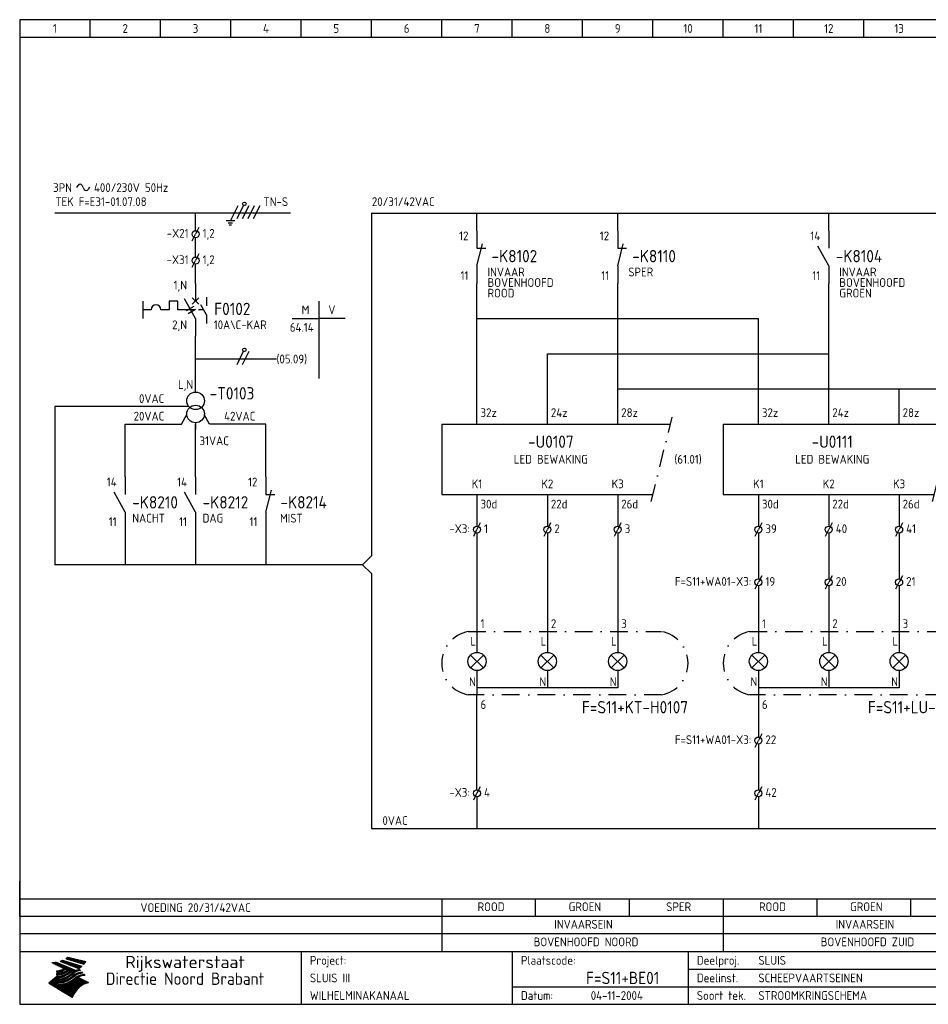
# Model space of a CAD drawing. Extents: x 10 to 410, y 10 to 290.
# Tile 1 of 2: x 10 to 268, y 10 to 290. Entities that reach past the tile are written whole.
import ezdxf
from ezdxf.enums import TextEntityAlignment as Align

# ---------------------------------------------------------------- set-up
doc = ezdxf.new("R2010")
doc.units = 0
doc.header["$LTSCALE"] = 10
doc.header["$MEASUREMENT"] = 0
doc.linetypes.add('DASHDOT', pattern=[1, 0.5, -0.25, 0, -0.25])
for name, color, linetype in [('0-25', 7, 'CONTINUOUS'), ('0-35', 2, 'CONTINUOUS'), ('0-50', 3, 'CONTINUOUS'), ('B-25', 7, 'CONTINUOUS'), ('B-35', 2, 'CONTINUOUS'), ('S-25', 7, 'CONTINUOUS'), ('S-35', 2, 'CONTINUOUS'), ('S-70', 5, 'CONTINUOUS')]:
    doc.layers.add(name, color=color, linetype=linetype)
doc.styles.add('ISO', font='iso.shx')
doc.styles.get("Standard").update_dxf_attribs({"font": 'iso.shx'})

# ---------------------------------------------------------------- blocks, each defined once
blk = doc.blocks.new('0034')
at = {"layer": 'S-25'}
for p, q in [((0, 0), (0, -5)), ((0, -10), (-3.12, -4.38)), ((0, -10), (0, -15))]:
    blk.add_line(p, q, dxfattribs=at)
at = {"layer": 'B-25'}
for tag, p in [('KN1', (-2.43, -2.73)), ('KN2', (-2.43, -14.01))]:
    blk.add_attdef(tag, text='', height=2.5, dxfattribs=at).set_placement(p, align=Align.RIGHT)
blk.add_attdef('OM1', (4, -13.01), '', height=2.5, dxfattribs=at)
at = {"layer": 'B-35'}
blk.add_attdef('KT', (4.14, -8.99), '', height=3.5, dxfattribs=at)
blk = doc.blocks.new('0055')
at = {"layer": 'S-25'}
for p, q in [((0, 0), (0, -5)), ((0, -10), (1.56, -3.75)), ((0, -5), (2.5, -5)), ((0, -10), (0, -15))]:
    blk.add_line(p, q, dxfattribs=at)
at = {"layer": 'B-25'}
for tag, p in [('KN1', (-2.43, -2.73)), ('KN2', (-2.43, -14.01))]:
    blk.add_attdef(tag, text='', height=2.5, dxfattribs=at).set_placement(p, align=Align.RIGHT)
blk.add_attdef('OM1', (4, -13.01), '', height=2.5, dxfattribs=at)
at = {"layer": 'B-35'}
blk.add_attdef('KT', (4.14, -8.99), '', height=3.5, dxfattribs=at)
blk = doc.blocks.new('0033')
at = {"layer": 'S-25'}
for p in [(-0.94, -1.88), (0.94, 1.88)]:
    blk.add_line(p, (0, 0), dxfattribs=at)
blk.add_circle((0, 0), 1, dxfattribs=at)
at = {"layer": 'B-25'}
blk.add_attdef('KT', text='', height=2.5, dxfattribs=at).set_placement((-2, -1), align=Align.RIGHT)
blk.add_attdef('KN1', (2, -1.01), '', height=2.5, dxfattribs=at)
blk = doc.blocks.new('0056')
at = {"layer": 'S-25'}
for p, q in [((0, 0), (0, -6)), ((20, 0), (20, -6)), ((40, 0), (40, -6)), ((-1.82, -10.32), (1.82, -6.68)), ((-1.82, -6.68), (1.82, -10.32)), ((18.18, -10.32), (21.82, -6.68)), ((18.18, -6.68), (21.82, -10.32)), ((38.18, -10.32), (41.82, -6.68)), ((38.18, -6.68), (41.82, -10.32)), ((0, -11), (0, -16)), ((20, -11), (20, -16)), ((40, -11), (40, -16)), ((40, -16), (0, -16)), ((0, -16), (0, -18))]:
    blk.add_line(p, q, dxfattribs=at)
for centre in [(0, -8.5), (20, -8.5), (40, -8.5)]:
    blk.add_circle(centre, 2.58, dxfattribs=at)
at = {"layer": 'S-35', "linetype": 'DASHDOT'}
blk.add_lwpolyline([(-2.5, 0), (52.5, 0, -0.833333), (52.5, -18), (-2.5, -18, -0.833333)], format="xyb", close=True, dxfattribs=at)
at = {"layer": 'B-25'}
for s, p in [('1', (1, 1)), ('2', (21, 1)), ('3', (41, 1)), ('L', (-1.89, -4)), ('L', (18.11, -4)), ('L', (38.11, -4)), ('N', (-2.25, -15.5)), ('N', (17.75, -15.5)), ('N', (37.75, -15.5)), ('6', (1, -22))]:
    blk.add_text(s, height=2.5, dxfattribs=at).set_placement(p)
at = {"layer": 'B-35'}
blk.add_attdef('KT', text='', height=3.5, dxfattribs=at).set_placement((60, -24.31), align=Align.BOTTOM_RIGHT)
blk = doc.blocks.new('KADERA3')
at = {"layer": '0-25'}
for p, q in [((30, 285), (30, 290)), ((50, 285), (50, 290)), ((70, 285), (70, 290)), ((90, 285), (90, 290)), ((110, 285), (110, 290)), ((130, 285), (130, 290)), ((150, 285), (150, 290)), ((170, 285), (170, 290)), ((190, 285), (190, 290)), ((210, 285), (210, 290)), ((230, 285), (230, 290)), ((250, 285), (250, 290)), ((10, 285), (410, 285)), ((410, 35), (10, 35)), ((410, 30), (10, 30)), ((200, 20), (275, 20)), ((150, 15), (335, 15))]:
    blk.add_line(p, q, dxfattribs=at)
at = {"layer": '0-25', "color": 7}
for p, q in [((21.94, 22.42), (22.53, 22.42)), ((22.06, 22.48), (22.36, 22.48)), ((22.18, 22.53), (27.65, 20.8)), ((22.18, 22.53), (27.65, 20.8)), ((23.14, 22.99), (28.22, 21.46)), ((23.14, 22.99), (28.22, 21.46)), ((23.15, 22.98), (25.33, 22.98)), ((23.23, 23.04), (25.09, 23.04)), ((23.32, 23.1), (24.84, 23.1)), ((23.34, 22.93), (25.57, 22.93)), ((23.4, 23.15), (24.6, 23.15)), ((23.49, 23.21), (24.36, 23.21)), ((23.52, 22.87), (25.81, 22.87)), ((23.57, 23.27), (24.12, 23.27)), ((23.64, 23.32), (23.87, 23.32)), ((23.7, 23.36), (28.82, 22.17)), ((23.7, 23.36), (28.82, 22.17)), ((23.71, 22.82), (26.06, 22.82)), ((23.9, 22.76), (26.3, 22.76)), ((24.09, 22.7), (26.54, 22.7)), ((24.27, 22.65), (26.78, 22.65)), ((24.46, 22.59), (27.03, 22.59)), ((24.65, 22.53), (27.27, 22.53)), ((24.84, 22.48), (27.51, 22.48)), ((25.02, 22.42), (27.75, 22.42)), ((19.1, 21.89), (25.12, 19)), ((19.1, 21.89), (25.12, 19)), ((19.17, 21.86), (20.7, 21.86)), ((19.29, 21.8), (20.83, 21.8)), ((19.4, 21.75), (20.96, 21.75)), ((19.52, 21.69), (21.09, 21.69)), ((19.64, 21.63), (21.22, 21.63)), ((19.74, 21.92), (20.56, 21.92)), ((19.75, 21.58), (21.36, 21.58)), ((19.87, 21.52), (21.49, 21.52)), ((19.99, 21.47), (21.62, 21.47)), ((20.11, 21.41), (21.75, 21.41)), ((20.22, 21.35), (21.88, 21.35)), ((20.25, 21.97), (20.43, 21.97)), ((20.34, 21.3), (22.02, 21.3)), ((20.38, 21.99), (26.02, 19.59)), ((20.38, 21.99), (26.02, 19.59)), ((20.46, 21.24), (22.15, 21.24)), ((20.57, 21.18), (22.28, 21.18)), ((20.69, 21.13), (22.41, 21.13)), ((20.81, 21.07), (22.55, 21.07)), ((20.92, 21.02), (22.68, 21.02)), ((21.04, 20.96), (22.81, 20.96)), ((21.16, 20.9), (22.94, 20.9)), ((21.19, 19.61), (22.35, 19.61)), ((21.27, 20.85), (23.07, 20.85)), ((21.39, 20.79), (23.21, 20.79)), ((21.42, 19.67), (22.47, 19.67)), ((21.47, 22.25), (26.83, 20.19)), ((21.47, 22.25), (26.83, 20.19)), ((21.49, 22.25), (23.07, 22.25)), ((21.51, 20.73), (23.34, 20.73)), ((21.6, 22.2), (23.25, 22.2)), ((21.62, 19.72), (22.59, 19.72)), ((21.63, 20.68), (23.47, 20.68)), ((21.65, 22.31), (22.89, 22.31)), ((21.74, 20.62), (23.6, 20.62)), ((21.75, 22.14), (23.42, 22.14)), ((21.8, 22.37), (22.71, 22.37)), ((21.8, 19.78), (22.69, 19.78)), ((21.86, 20.57), (23.73, 20.57)), ((21.9, 22.08), (23.6, 22.08)), ((21.96, 19.83), (22.79, 19.83)), ((21.98, 20.51), (23.87, 20.51)), ((22.04, 22.03), (23.78, 22.03)), ((22.09, 20.45), (24, 20.45)), ((22.11, 19.89), (22.89, 19.89)), ((22.19, 21.97), (23.96, 21.97)), ((22.21, 20.4), (24.13, 20.4)), ((22.24, 19.95), (22.99, 19.95)), ((22.33, 20.34), (24.26, 20.34)), ((22.34, 21.92), (24.13, 21.92)), ((22.37, 20), (23.08, 20)), ((22.44, 20.28), (24.4, 20.28)), ((22.48, 21.86), (24.31, 21.86)), ((22.49, 20.06), (23.04, 20.06)), ((22.56, 20.23), (24.53, 20.23)), ((22.61, 20.12), (22.93, 20.12)), ((22.63, 21.8), (24.49, 21.8)), ((22.68, 20.17), (24.66, 20.17)), ((22.71, 20.17), (22.82, 20.17)), ((23.11, 20.02), (22.77, 20.2)), ((23.11, 20.02), (22.77, 20.2)), ((22.78, 21.75), (24.67, 21.75)), ((22.79, 20.12), (24.79, 20.12)), ((22.91, 20.06), (24.92, 20.06)), ((22.92, 21.69), (24.85, 21.69)), ((23.03, 20), (25.06, 20)), ((23.07, 21.63), (25.02, 21.63)), ((23.15, 19.95), (25.19, 19.95)), ((23.22, 21.58), (25.2, 21.58)), ((23.26, 19.89), (25.32, 19.89)), ((23.3, 19.61), (23.88, 19.61)), ((23.36, 21.52), (25.38, 21.52)), ((23.38, 19.83), (25.45, 19.83)), ((23.39, 19.67), (23.81, 19.67)), ((23.45, 19.7), (23.58, 19.79)), ((23.45, 19.7), (23.58, 19.79)), ((23.48, 19.72), (23.7, 19.72)), ((23.5, 19.78), (25.58, 19.78)), ((23.51, 21.47), (25.56, 21.47)), ((23.56, 19.78), (23.59, 19.78)), ((23.56, 19.39), (23.9, 19.62)), ((23.56, 19.39), (23.9, 19.62)), ((23.58, 19.79), (23.9, 19.62)), ((23.58, 19.79), (23.9, 19.62)), ((23.61, 19.72), (25.72, 19.72)), ((23.66, 21.41), (25.74, 21.41)), ((23.73, 19.67), (25.85, 19.67)), ((23.8, 21.35), (25.91, 21.35)), ((23.85, 19.61), (25.98, 19.61)), ((23.95, 21.3), (26.09, 21.3)), ((24.09, 21.24), (26.27, 21.24)), ((24.24, 21.18), (26.45, 21.18)), ((24.39, 21.13), (26.62, 21.13)), ((24.53, 21.07), (26.8, 21.07)), ((24.68, 21.02), (26.98, 21.02)), ((24.83, 20.96), (27.16, 20.96)), ((24.97, 20.9), (27.34, 20.9)), ((25.12, 20.85), (27.51, 20.85)), ((25.21, 22.37), (28, 22.37)), ((25.27, 20.79), (27.63, 20.79)), ((25.4, 22.31), (28.24, 22.31)), ((25.41, 20.73), (27.57, 20.73)), ((25.56, 20.68), (27.51, 20.68)), ((25.58, 22.25), (28.48, 22.25)), ((25.71, 20.62), (27.44, 20.62)), ((25.77, 22.2), (28.72, 22.2)), ((25.85, 20.57), (27.37, 20.57)), ((25.96, 22.14), (28.79, 22.14)), ((26, 20.51), (27.29, 20.51)), ((26.06, 19.61), (26.85, 19.61)), ((26.15, 22.08), (28.75, 22.08)), ((26.15, 20.45), (27.22, 20.45)), ((26.21, 19.67), (27.23, 19.67)), ((26.29, 20.4), (27.14, 20.4)), ((26.33, 22.03), (28.71, 22.03)), ((26.44, 20.34), (27.06, 20.34)), ((26.44, 19.72), (27.18, 19.72)), ((26.52, 21.97), (28.66, 21.97)), ((26.59, 20.28), (26.97, 20.28)), ((26.71, 21.92), (28.62, 21.92)), ((26.73, 20.23), (26.89, 20.23)), ((26.9, 21.86), (28.57, 21.86)), ((27.08, 21.8), (28.52, 21.8)), ((27.13, 19.78), (27.25, 19.64)), ((27.13, 19.78), (27.25, 19.64)), ((27.27, 21.75), (28.48, 21.75)), ((27.46, 21.69), (28.43, 21.69)), ((27.65, 21.63), (28.38, 21.63)), ((27.83, 21.58), (28.33, 21.58)), ((28.02, 21.52), (28.28, 21.52)), ((28.21, 21.47), (28.22, 21.47)), ((20.58, 17.88), (18.3, 16)), ((20.58, 17.88), (18.3, 16)), ((19.33, 16.85), (21.07, 16.85)), ((19.4, 16.91), (21.55, 16.91)), ((19.47, 16.97), (21.88, 16.97)), ((19.54, 17.02), (22.13, 17.02)), ((19.61, 17.08), (22.34, 17.08)), ((19.67, 17.13), (20.6, 17.13)), ((19.74, 17.19), (20.6, 17.19)), ((19.81, 17.25), (20.6, 17.25)), ((19.88, 17.3), (20.6, 17.3)), ((19.95, 17.36), (20.6, 17.36)), ((20.01, 17.42), (20.6, 17.42)), ((20.08, 17.47), (20.93, 17.47)), ((20.15, 17.53), (21.26, 17.53)), ((20.22, 17.58), (21.51, 17.58)), ((20.29, 17.64), (21.72, 17.64)), ((20.35, 17.7), (21.9, 17.7)), ((20.42, 17.75), (22.07, 17.75)), ((20.49, 17.81), (22.22, 17.81)), ((20.56, 17.87), (22.36, 17.87)), ((20.6, 19.11), (20.58, 19.51)), ((20.6, 19.11), (20.58, 19.51)), ((20.58, 19.5), (22.09, 19.5)), ((20.58, 19.44), (21.95, 19.44)), ((20.59, 19.38), (21.79, 19.38)), ((20.59, 19.33), (21.62, 19.33)), ((20.59, 19.27), (21.42, 19.27)), ((20.6, 19.22), (21.2, 19.22)), ((20.6, 19.16), (20.93, 19.16)), ((20.6, 19.11), (20.69, 19.12)), ((20.6, 19.11), (20.69, 19.12)), ((20.6, 18.79), (20.77, 18.81)), ((20.6, 18.79), (20.77, 18.81)), ((20.6, 18.29), (20.6, 18.79)), ((20.6, 18.29), (20.6, 18.79)), ((20.6, 18.77), (22.46, 18.77)), ((20.6, 18.71), (22.33, 18.71)), ((20.6, 18.65), (22.19, 18.65)), ((20.6, 18.6), (22.04, 18.6)), ((20.6, 18.54), (21.87, 18.54)), ((20.6, 18.48), (21.68, 18.48)), ((20.6, 18.43), (21.46, 18.43)), ((20.6, 18.37), (21.21, 18.37)), ((20.6, 18.32), (20.87, 18.32)), ((20.6, 18.29), (20.88, 18.32)), ((20.6, 18.29), (20.88, 18.32)), ((20.6, 17.88), (20.86, 17.91)), ((20.6, 17.88), (20.86, 17.91)), ((20.6, 17.43), (20.97, 17.48)), ((20.6, 17.43), (20.97, 17.48)), ((20.6, 17.43), (20.6, 17.09)), ((20.6, 17.43), (20.6, 17.09)), ((20.6, 17.09), (21.26, 17.16)), ((20.6, 17.09), (21.26, 17.16)), ((20.6, 16.8), (21.37, 16.89)), ((20.6, 16.8), (21.37, 16.89)), ((20.6, 16.8), (20.6, 16.45)), ((20.6, 16.8), (20.6, 16.45)), ((20.9, 19.55), (22.23, 19.55)), ((20.9, 18.82), (22.59, 18.82)), ((20.98, 17.92), (22.5, 17.92)), ((21.02, 17.13), (22.53, 17.13)), ((21.32, 18.88), (22.71, 18.88)), ((21.32, 17.98), (22.62, 17.98)), ((21.47, 17.19), (22.7, 17.19)), ((21.59, 18.03), (22.74, 18.03)), ((21.61, 18.93), (22.82, 18.93)), ((21.77, 17.25), (22.85, 17.25)), ((21.8, 18.09), (22.85, 18.09)), ((21.84, 18.99), (22.92, 18.99)), ((21.99, 18.15), (22.95, 18.15)), ((22.01, 17.3), (22.99, 17.3)), ((22.03, 19.05), (23.03, 19.05)), ((22.16, 18.2), (23.05, 18.2)), ((22.21, 19.1), (23.12, 19.1)), ((22.21, 17.36), (23.12, 17.36)), ((22.31, 18.26), (23.15, 18.26)), ((22.36, 19.16), (23.22, 19.16)), ((22.39, 17.42), (23.24, 17.42)), ((22.45, 18.32), (23.24, 18.32)), ((22.51, 19.22), (23.3, 19.22)), ((22.56, 17.47), (23.36, 17.47)), ((22.59, 18.37), (23.33, 18.37)), ((22.64, 19.27), (23.39, 19.27)), ((22.71, 18.43), (23.42, 18.43)), ((22.71, 17.53), (23.47, 17.53)), ((22.77, 19.33), (23.47, 19.33)), ((22.83, 18.48), (23.5, 18.48)), ((22.84, 17.58), (23.57, 17.58)), ((22.89, 19.38), (23.55, 19.38)), ((22.94, 18.54), (23.58, 18.54)), ((22.96, 16.85), (23.86, 16.85)), ((22.97, 17.64), (23.67, 17.64)), ((23, 19.44), (23.63, 19.44)), ((23.04, 18.6), (23.66, 18.6)), ((23.1, 19.5), (23.72, 19.5)), ((23.1, 17.7), (23.77, 17.7)), ((23.12, 16.91), (23.96, 16.91)), ((23.14, 18.65), (23.74, 18.65)), ((23.21, 19.55), (23.8, 19.55)), ((23.21, 17.75), (23.86, 17.75)), ((23.24, 18.71), (23.82, 18.71)), ((23.26, 16.97), (24.05, 16.97)), ((23.32, 17.81), (23.95, 17.81)), ((23.33, 18.77), (23.91, 18.77)), ((23.39, 17.02), (24.14, 17.02)), ((23.42, 18.82), (23.99, 18.82)), ((23.42, 17.87), (24.03, 17.87)), ((23.51, 18.88), (24.07, 18.88)), ((23.52, 17.92), (24.11, 17.92)), ((23.52, 17.08), (24.22, 17.08)), ((23.54, 18.9), (24.3, 19.42)), ((23.54, 18.9), (24.3, 19.42)), ((23.59, 18.93), (24.15, 18.93)), ((23.62, 17.98), (24.2, 17.98)), ((23.63, 17.13), (24.3, 17.13)), ((23.65, 18.59), (24.62, 19.25)), ((23.65, 18.59), (24.62, 19.25)), ((23.67, 18.99), (24.23, 18.99)), ((23.71, 18.03), (24.28, 18.03)), ((23.75, 19.05), (24.32, 19.05)), ((23.75, 17.19), (24.38, 17.19)), ((23.79, 18.09), (24.36, 18.09)), ((23.83, 19.1), (24.4, 19.1)), ((23.85, 17.25), (24.46, 17.25)), ((23.88, 18.15), (24.44, 18.15)), ((23.92, 19.16), (24.48, 19.16)), ((23.94, 18.19), (25.23, 19.07)), ((23.94, 18.19), (25.23, 19.07)), ((23.95, 17.3), (24.55, 17.3)), ((23.96, 19.55), (25.96, 19.55)), ((23.96, 18.2), (24.53, 18.2)), ((24, 19.22), (24.56, 19.22)), ((24.04, 18.26), (24.61, 18.26)), ((24.05, 17.36), (24.63, 17.36)), ((24.06, 17.88), (25.34, 18.76)), ((24.06, 17.88), (25.34, 18.76)), ((24.08, 19.5), (25.88, 19.5)), ((24.08, 19.27), (24.58, 19.27)), ((24.13, 18.32), (24.69, 18.32)), ((24.14, 17.42), (24.71, 17.42)), ((24.16, 19.33), (24.47, 19.33)), ((24.2, 19.44), (25.79, 19.44)), ((24.21, 18.37), (24.77, 18.37)), ((24.23, 17.47), (24.79, 17.47)), ((24.24, 17.48), (25.52, 18.36)), ((24.24, 17.48), (25.52, 18.36)), ((24.25, 19.38), (24.36, 19.38)), ((24.29, 18.43), (24.85, 18.43)), ((24.3, 19.42), (24.62, 19.25)), ((24.3, 19.42), (24.62, 19.25)), ((24.31, 19.38), (25.71, 19.38)), ((24.31, 17.53), (24.87, 17.53)), ((24.35, 17.17), (25.64, 18.05)), ((24.35, 17.17), (25.64, 18.05)), ((24.37, 18.48), (24.94, 18.48)), ((24.39, 17.58), (24.96, 17.58)), ((24.43, 19.33), (25.62, 19.33)), ((24.45, 18.54), (25.02, 18.54)), ((24.47, 17.64), (25.04, 17.64)), ((24.54, 18.6), (25.1, 18.6)), ((24.55, 19.27), (25.54, 19.27)), ((24.56, 17.7), (25.12, 17.7)), ((24.62, 18.65), (25.18, 18.65)), ((24.63, 16.72), (25.91, 17.6)), ((24.63, 16.72), (25.91, 17.6)), ((24.64, 17.75), (25.2, 17.75)), ((24.67, 19.22), (25.45, 19.22)), ((24.7, 18.71), (25.27, 18.71)), ((24.72, 17.81), (25.29, 17.81)), ((24.78, 19.16), (25.37, 19.16)), ((24.78, 18.77), (25.34, 18.77)), ((24.8, 17.87), (25.37, 17.87)), ((24.82, 16.85), (28.23, 16.85)), ((24.87, 18.82), (25.4, 18.82)), ((24.89, 17.92), (25.45, 17.92)), ((24.9, 19.1), (25.28, 19.1)), ((24.9, 16.91), (28.11, 16.91)), ((24.95, 18.88), (25.45, 18.88)), ((24.97, 17.98), (25.53, 17.98)), ((24.99, 16.97), (28, 16.97)), ((25.02, 19.05), (25.2, 19.05)), ((25.03, 18.93), (25.51, 18.93)), ((25.05, 18.03), (25.61, 18.03)), ((25.07, 17.02), (27.89, 17.02)), ((25.11, 18.99), (25.57, 18.99)), ((26.02, 19.59), (25.12, 19)), ((26.02, 19.59), (25.12, 19)), ((25.13, 18.09), (25.68, 18.09)), ((25.15, 17.08), (27.77, 17.08)), ((25.19, 19.05), (25.63, 19.05)), ((25.21, 18.15), (25.75, 18.15)), ((25.23, 17.13), (27.66, 17.13)), ((25.26, 19.1), (25.7, 19.1)), ((25.3, 18.2), (25.82, 18.2)), ((25.31, 17.19), (27.55, 17.19)), ((25.33, 19.16), (25.77, 19.16)), ((25.38, 18.26), (25.89, 18.26)), ((25.39, 19.22), (25.85, 19.22)), ((25.4, 17.25), (27.43, 17.25)), ((25.46, 18.32), (25.97, 18.32)), ((25.47, 19.27), (25.93, 19.27)), ((25.48, 17.3), (27.32, 17.3)), ((25.54, 19.33), (26.03, 19.33)), ((25.54, 18.37), (26.06, 18.37)), ((25.56, 17.36), (27.21, 17.36)), ((25.62, 18.43), (26.14, 18.43)), ((25.63, 19.38), (26.13, 19.38)), ((25.64, 17.42), (27.1, 17.42)), ((25.7, 18.48), (26.24, 18.48)), ((25.72, 19.44), (26.24, 19.44)), ((25.73, 17.47), (26.98, 17.47)), ((25.79, 18.54), (26.34, 18.54)), ((25.81, 17.53), (26.87, 17.53)), ((25.82, 19.5), (26.36, 19.5)), ((25.89, 18.6), (26.46, 18.6)), ((25.89, 17.58), (26.76, 17.58)), ((25.93, 19.55), (26.53, 19.55)), ((25.96, 17.64), (26.64, 17.64)), ((25.99, 18.65), (26.58, 18.65)), ((26.04, 17.7), (26.59, 17.7)), ((26.1, 18.71), (26.72, 18.71)), ((26.12, 17.75), (26.67, 17.75)), ((26.2, 17.81), (26.76, 17.81)), ((26.23, 18.77), (26.89, 18.77)), ((26.29, 17.87), (26.86, 17.87)), ((26.37, 18.82), (27.09, 18.82)), ((26.39, 17.92), (26.97, 17.92)), ((26.49, 17.98), (27.09, 17.98)), ((26.53, 18.88), (27.34, 18.88)), ((26.56, 17.68), (29.54, 16.2)), ((26.56, 17.68), (29.54, 16.2)), ((26.6, 18.03), (27.22, 18.03)), ((26.72, 18.09), (27.38, 18.09)), ((26.73, 18.93), (27.66, 18.93)), ((26.85, 18.15), (27.56, 18.15)), ((26.99, 18.99), (27.9, 18.99)), ((27, 18.2), (27.8, 18.2)), ((27.18, 18.26), (28.13, 18.26)), ((27.26, 19.05), (27.84, 19.05)), ((27.39, 18.32), (28.47, 18.32)), ((27.7, 18.37), (28.49, 18.37)), ((27.78, 19.1), (27.93, 18.96)), ((27.78, 19.1), (27.93, 18.96)), ((28, 18.43), (28.44, 18.43)), ((28.39, 18.48), (28.54, 18.32)), ((28.39, 18.48), (28.54, 18.32)), ((24.94, 11.97), (18.3, 16)), ((24.94, 11.97), (18.3, 16)), ((18.31, 16.01), (20.96, 16.01)), ((18.38, 16.07), (21.46, 16.07)), ((18.38, 15.95), (20.6, 15.95)), ((18.45, 16.12), (21.88, 16.12)), ((18.47, 15.9), (20.6, 15.9)), ((18.52, 16.18), (22.15, 16.18)), ((18.57, 15.84), (20.6, 15.84)), ((18.59, 16.23), (22.38, 16.23)), ((18.65, 16.29), (22.58, 16.29)), ((18.66, 15.78), (20.6, 15.78)), ((18.72, 16.35), (22.75, 16.35)), ((18.75, 15.73), (20.6, 15.73)), ((18.79, 16.4), (22.91, 16.4)), ((18.85, 15.67), (20.6, 15.67)), ((18.86, 16.46), (20.6, 16.46)), ((18.93, 16.52), (20.6, 16.52)), ((18.94, 15.62), (20.6, 15.62)), ((18.99, 16.57), (20.6, 16.57)), ((19.03, 15.56), (27.83, 15.56)), ((19.06, 16.63), (20.6, 16.63)), ((19.12, 15.5), (27.75, 15.5)), ((19.13, 16.68), (20.6, 16.68)), ((19.2, 16.74), (20.6, 16.74)), ((19.22, 15.45), (27.66, 15.45)), ((19.27, 16.8), (20.6, 16.8)), ((19.31, 15.39), (27.58, 15.39)), ((19.4, 15.33), (27.5, 15.33)), ((19.49, 15.28), (27.43, 15.28)), ((19.59, 15.22), (27.36, 15.22)), ((19.68, 15.17), (27.29, 15.17)), ((19.77, 15.11), (27.22, 15.11)), ((19.86, 15.05), (27.15, 15.05)), ((19.96, 15), (27.09, 15)), ((20.05, 14.94), (27.02, 14.94)), ((20.14, 14.88), (26.96, 14.88)), ((20.24, 14.83), (26.9, 14.83)), ((20.33, 14.77), (26.84, 14.77)), ((20.42, 14.72), (26.79, 14.72)), ((20.51, 14.66), (26.73, 14.66)), ((20.6, 16.45), (21.56, 16.56)), ((20.6, 16.45), (21.56, 16.56)), ((20.6, 15.97), (21.67, 16.09)), ((20.6, 15.97), (21.67, 16.09)), ((20.6, 15.97), (20.6, 15.58)), ((20.6, 15.97), (20.6, 15.58)), ((20.6, 15.58), (21.95, 15.73)), ((20.6, 15.58), (21.95, 15.73)), ((20.61, 14.6), (26.68, 14.6)), ((20.7, 16.46), (23.06, 16.46)), ((20.7, 14.55), (26.62, 14.55)), ((20.79, 14.49), (26.57, 14.49)), ((20.88, 14.43), (26.52, 14.43)), ((20.94, 15.62), (27.92, 15.62)), ((20.98, 14.38), (26.47, 14.38)), ((21.07, 14.32), (26.42, 14.32)), ((21.16, 14.27), (26.38, 14.27)), ((21.2, 16.52), (23.2, 16.52)), ((21.25, 14.21), (26.33, 14.21)), ((21.35, 14.15), (26.29, 14.15)), ((21.44, 14.1), (26.24, 14.1)), ((21.45, 15.67), (28.01, 15.67)), ((21.53, 14.04), (26.2, 14.04)), ((21.72, 16.57), (23.32, 16.57)), ((21.96, 15.73), (28.11, 15.73)), ((22.1, 16.63), (23.44, 16.63)), ((22.34, 15.78), (28.21, 15.78)), ((22.38, 16.68), (23.56, 16.68)), ((22.6, 16.74), (23.66, 16.74)), ((22.62, 15.84), (28.33, 15.84)), ((22.79, 16.8), (23.77, 16.8)), ((22.84, 15.9), (28.52, 15.9)), ((23.04, 15.95), (28.71, 15.95)), ((23.21, 16.01), (28.9, 16.01)), ((23.37, 16.07), (29.08, 16.07)), ((23.51, 16.12), (29.27, 16.12)), ((29.41, 16.17), (23.65, 16.17)), ((23.77, 16.23), (29.47, 16.23)), ((23.89, 16.29), (29.36, 16.29)), ((24, 16.35), (29.24, 16.35)), ((24.11, 16.4), (29.13, 16.4)), ((24.21, 16.46), (29.02, 16.46)), ((24.31, 16.52), (28.91, 16.52)), ((24.4, 16.57), (28.79, 16.57)), ((24.49, 16.63), (28.68, 16.63)), ((24.57, 16.68), (28.57, 16.68)), ((24.66, 16.74), (28.45, 16.74)), ((24.74, 16.8), (28.34, 16.8)), ((28.29, 15.83), (29.54, 16.2)), ((28.29, 15.83), (29.54, 16.2)), ((29.54, 16.2), (29.45, 16.17)), ((29.54, 16.2), (29.45, 16.17)), ((29.46, 16.18), (29.47, 16.18)), ((21.63, 13.98), (26.16, 13.98)), ((21.72, 13.93), (26.12, 13.93)), ((21.81, 13.87), (26.08, 13.87)), ((21.9, 13.82), (26.04, 13.82)), ((22, 13.76), (26, 13.76)), ((22.09, 13.7), (25.96, 13.7)), ((22.18, 13.65), (25.93, 13.65)), ((22.27, 13.59), (25.89, 13.59)), ((22.37, 13.53), (25.86, 13.53)), ((22.46, 13.48), (25.82, 13.48)), ((22.55, 13.42), (25.79, 13.42)), ((22.65, 13.37), (25.76, 13.37)), ((22.74, 13.31), (25.73, 13.31)), ((22.83, 13.25), (25.69, 13.25)), ((22.92, 13.2), (25.66, 13.2)), ((23.02, 13.14), (25.63, 13.14)), ((23.11, 13.08), (25.59, 13.08)), ((23.2, 13.03), (25.56, 13.03)), ((23.29, 12.97), (25.53, 12.97)), ((23.39, 12.92), (25.5, 12.92)), ((23.48, 12.86), (25.46, 12.86)), ((23.57, 12.8), (25.43, 12.8)), ((23.66, 12.75), (25.4, 12.75)), ((23.76, 12.69), (25.36, 12.69)), ((23.85, 12.63), (25.33, 12.63)), ((23.94, 12.58), (25.3, 12.58)), ((24.04, 12.52), (25.26, 12.52)), ((24.13, 12.47), (25.23, 12.47)), ((24.22, 12.41), (25.2, 12.41)), ((24.31, 12.35), (25.17, 12.35)), ((24.41, 12.3), (25.13, 12.3)), ((24.5, 12.24), (25.1, 12.24)), ((24.59, 12.18), (25.07, 12.18)), ((24.68, 12.13), (25.03, 12.13)), ((24.78, 12.07), (25, 12.07)), ((24.87, 12.02), (24.97, 12.02)), ((24.94, 11.97), (25.81, 13.45)), ((24.94, 11.97), (25.81, 13.45))]:
    blk.add_line(p, q, dxfattribs=at)
for centre, radius, start, end in [((19.84, 27.26), 5.27, 288.0217, 296.3084), ((19.84, 27.26), 5.27, 288.0217, 296.3084), ((20.49, 27.56), 5.28, 300.0654, 307.393), ((20.49, 27.56), 5.28, 300.0654, 307.393), ((19.15, 29.7), 7.8, 269.6055, 279.0886), ((19.15, 29.7), 7.8, 269.6055, 279.0886), ((19.93, 25.38), 5.91, 276.3402, 298.7463), ((19.93, 25.38), 5.91, 276.3402, 298.7463), ((19.84, 25.09), 6.03, 278.129, 302.868), ((19.84, 25.09), 6.03, 278.129, 302.868), ((20.35, 24.56), 5.76, 274.164, 302.5474), ((20.35, 24.56), 5.76, 274.164, 302.5474), ((27.05, 17.17), 2.63, 107.4286, 133.7799), ((27.05, 17.17), 2.63, 107.4286, 133.7799), ((27.01, 16.84), 2.93, 87.7348, 104.8316), ((27.01, 16.84), 2.93, 87.7348, 104.8316), ((27.37, 15.71), 3.93, 91.7838, 103.2817), ((27.37, 15.71), 3.93, 91.7838, 103.2817), ((24.11, 24.7), 5.26, 301.1147, 312.2814), ((24.11, 24.7), 5.26, 301.1147, 312.2814), ((21.95, 27.32), 8.59, 316.9248, 323.1399), ((21.95, 27.32), 8.59, 316.9248, 323.1399), ((20.21, 23.78), 5.91, 273.6149, 304.3803), ((20.21, 23.78), 5.91, 273.6149, 304.3803), ((20.05, 24.28), 6.02, 277.9472, 305.7139), ((20.05, 24.28), 6.02, 277.9472, 305.7139), ((20.04, 23.49), 6.09, 278.8115, 306.4242), ((20.04, 23.49), 6.09, 278.8115, 306.4242), ((20.53, 23.07), 5.96, 277.0519, 304.973), ((20.53, 23.07), 5.96, 277.0519, 304.973), ((20.72, 22.76), 5.91, 276.3402, 304.3803), ((20.72, 22.76), 5.91, 276.3402, 304.3803), ((21.06, 22.34), 5.81, 274.9043, 303.1745), ((21.06, 22.34), 5.81, 274.9043, 303.1745), ((20.82, 22.06), 6.04, 278.1111, 305.8489), ((20.82, 22.06), 6.04, 278.1111, 305.8489), ((27.45, 16.91), 2.81, 110.4143, 138.7411), ((27.45, 16.91), 2.81, 110.4143, 138.7411), ((27.57, 15.64), 3.4, 98.1566, 126.9045), ((27.57, 15.64), 3.4, 98.1566, 126.9045), ((27.91, 15.54), 3.39, 100.5835, 132.088), ((27.91, 15.54), 3.39, 100.5835, 132.088), ((28.21, 14.74), 3.67, 95.7581, 128.7216), ((28.21, 14.74), 3.67, 95.7581, 128.7216), ((28.4, 15.05), 3.21, 96.3886, 125.0052), ((28.4, 15.05), 3.21, 96.3886, 125.0052), ((27.82, 16.31), 2.8, 90.634, 105.1984), ((27.82, 16.31), 2.8, 90.634, 105.1984), ((28.19, 15.04), 3.93, 93.8342, 103.2817), ((28.19, 15.04), 3.93, 93.8342, 103.2817), ((28.58, 15.69), 2.8, 93.8141, 105.1984), ((28.58, 15.69), 2.8, 93.8141, 105.1984), ((28.95, 14.41), 3.93, 96.0135, 103.2817), ((28.95, 14.41), 3.93, 96.0135, 103.2817), ((21.3, 21.6), 5.91, 276.3402, 304.3803), ((21.3, 21.6), 5.91, 276.3402, 304.3803), ((31.24, 10.26), 6.3, 117.9568, 149.6251), ((31.24, 10.26), 6.3, 117.9568, 149.6251)]:
    blk.add_arc(centre, radius, start, end, dxfattribs=at)
at = {"layer": '0-35'}
for p, q in [((90, 25), (90, 10)), ((150, 25), (150, 10)), ((200, 25), (200, 10))]:
    blk.add_line(p, q, dxfattribs=at)
at = {"layer": '0-50'}
blk.add_line((10, 25), (410, 25), dxfattribs=at)
blk.add_lwpolyline([(10, 10), (410, 10), (410, 290), (10, 290)], close=True, dxfattribs=at)
at = {"layer": '0-25', "style": 'ISO'}
for s, p in [('Project:', (92.5, 22.5)), ('Plaatscode:', (152.5, 22.5)), ('Deelproj.', (202.5, 22.5)), ('Deelinst.', (202.5, 17.5)), ('Datum:', (152.5, 12.5)), ('Soort tek.', (202.5, 12.5))]:
    blk.add_text(s, height=2.5, dxfattribs=at).set_placement(p, align=Align.MIDDLE_LEFT)
for tag, p in [('STR1', (20, 287.5)), ('STR2', (40, 287.5)), ('STR3', (60, 287.5)), ('STR4', (80, 287.5)), ('STR5', (100, 287.5)), ('STR6', (120, 287.5)), ('STR7', (140, 287.5)), ('STR8', (160, 287.5)), ('STR9', (180, 287.5)), ('STR10', (200, 287.5)), ('STR11', (220, 287.5)), ('STR12', (240, 287.5)), ('STR13', (260, 287.5)), ('STR14', (280, 287.5)), ('STR15', (300, 287.5)), ('STR16', (320, 287.5)), ('STR17', (340, 287.5)), ('STR18', (360, 287.5)), ('STR19', (380, 287.5)), ('STR20', (400, 287.5)), ('W', (180, 12.5)), ('Z', (310, 12.5)), ('Y', (327.5, 12.5))]:
    blk.add_attdef(tag, text='', height=2.5, dxfattribs=at).set_placement(p, align=Align.MIDDLE)
for tag, p in [('N', (220, 22.5)), ('B', (92.5, 17.5)), ('P', (220, 17.5)), ('C', (92.5, 12.5)), ('U', (220, 12.5)), ('REV', (295, 12.5))]:
    blk.add_attdef(tag, text='', height=2.5, dxfattribs=at).set_placement(p, align=Align.MIDDLE_LEFT)
at = {"layer": '0-35', "style": 'ISO', "width": 1.00614}
blk.add_text('Rijkswaterstaat', height=3.5, dxfattribs=at).set_placement((40, 20.28), (74, 20.28), align=Align.FIT)
at = {"layer": '0-35', "color": 2, "style": 'ISO', "width": 0.948867}
blk.add_text('Directie Noord Brabant', height=3.5, dxfattribs=at).set_placement((34.5, 15.53), (79.5, 15.53), align=Align.FIT)
at = {"layer": '0-35', "style": 'ISO'}
blk.add_attdef('RNR', text='', height=3.5, dxfattribs=at).set_placement((305, 17.5), align=Align.MIDDLE)
for tag, p in [('X', (178.5, 17.5)), ('FORM', (402.5, 15))]:
    blk.add_attdef(tag, text='', height=3.5, dxfattribs=at).set_placement(p, align=Align.MIDDLE_LEFT)
at = {"layer": '0-50', "style": 'ISO'}
for tag, p in [('M', (342.5, 15)), ('O', (365, 15))]:
    blk.add_attdef(tag, text='', height=5, dxfattribs=at).set_placement(p, align=Align.MIDDLE)
blk.add_attdef('Q', text='', height=5, dxfattribs=at).set_placement((382.5, 15), align=Align.MIDDLE_LEFT)
blk = doc.blocks.new('0057')
at = {"layer": 'S-25'}
for p, q in [((0, 0), (65, 0)), ((0, 0), (0, -20)), ((0, -20), (60, -20))]:
    blk.add_line(p, q, dxfattribs=at)
at = {"layer": 'S-25', "linetype": 'DASHDOT'}
blk.add_line((59.5, -22), (65.5, 2), dxfattribs=at)
at = {"layer": 'B-25'}
for s, p in [('32z', (11, 2)), ('24z', (31, 2)), ('28z', (51, 2)), ('30d', (11, -24)), ('22d', (31, -24)), ('26d', (51, -24))]:
    blk.add_text(s, height=2.5, dxfattribs=at).set_placement(p)
for s, p in [('K1', (10, -17)), ('K2', (30, -17)), ('K3', (50, -17))]:
    blk.add_text(s, height=2.5, dxfattribs=at).set_placement(p, align=Align.MIDDLE)
for tag, p in [('OM1', (31, -5)), ('VER', (70, -10))]:
    blk.add_attdef(tag, text='', height=2.5, dxfattribs=at).set_placement(p, align=Align.MIDDLE)
at = {"layer": 'B-35'}
blk.add_attdef('KT', text='', height=3.5, dxfattribs=at).set_placement((31, -10), align=Align.MIDDLE)
blk = doc.blocks.new('0060')
at = {"layer": 'S-25'}
for p, q in [((0, 0), (0, -22)), ((-7.5, -5), (0, -5)), ((7.5, -5), (0, -5))]:
    blk.add_line(p, q, dxfattribs=at)
at = {"layer": 'B-25', "style": 'ISO'}
blk.add_text('M', height=2.5, dxfattribs=at).set_placement((-3.75, -2.5), align=Align.MIDDLE_CENTER)
blk.add_text('V', height=2.5, dxfattribs=at).set_placement((3.75, -2.5), align=Align.MIDDLE)
at = {"layer": 'B-25'}
for tag, p in [('M1', (-1.43, -8.73)), ('M2', (-1.43, -12.73)), ('M3', (-1.43, -16.73)), ('M4', (-1.43, -20.73))]:
    blk.add_attdef(tag, text='', height=2.5, dxfattribs=at).set_placement(p, align=Align.RIGHT)
for tag, p in [('V1', (1.57, -8.73)), ('V2', (1.57, -12.73)), ('V3', (1.57, -16.73)), ('V4', (1.57, -20.73))]:
    blk.add_attdef(tag, p, '', height=2.5, dxfattribs=at)
blk = doc.blocks.new('A$C1CBF7456')
at = {"layer": 'S-25'}
for p, q in [((0, 0), (0, -5)), ((-15, -5), (-15, -10)), ((-7.5, -5), (-7.5, -7.5)), ((-5, -5), (-7.5, -5)), ((-5, -7.5), (-5, -5)), ((0, -10), (-3.12, -4.38)), ((0.94, -4.06), (-0.94, -5.94)), ((-0.94, -4.06), (0.94, -5.94)), ((-12.65, -7.5), (-15, -7.5)), ((-7.5, -7.5), (-9.85, -7.5)), ((-1.39, -7.5), (-5, -7.5)), ((0, -10), (0, -15))]:
    blk.add_line(p, q, dxfattribs=at)
blk.add_arc((-11.25, -7.5), 1.4, 0, 180, dxfattribs=at)
at = {"layer": 'B-25'}
for tag, p in [('KN1', (-2.43, -1.73)), ('KN2', (-2.43, -13.01))]:
    blk.add_attdef(tag, text='', height=2.5, dxfattribs=at).set_placement(p, align=Align.RIGHT)
blk.add_attdef('OM1', (3.91, -13.01), '', height=2.5, dxfattribs=at)
at = {"layer": 'B-35'}
blk.add_attdef('KT', (4.05, -8.99), '', height=3.5, dxfattribs=at)
blk = doc.blocks.new('0030')
at = {"layer": 'S-25'}
for p, q in [((0, -1.88), (0, 0)), ((0, -10.62), (0, -12.5))]:
    blk.add_line(p, q, dxfattribs=at)
for centre in [(0, -4.38), (0, -8.12)]:
    blk.add_circle(centre, 2.5, dxfattribs=at)
at = {"layer": 'B-25'}
blk.add_attdef('OM1', (5, -11.01), '', height=2.5, dxfattribs=at)
at = {"layer": 'B-35'}
blk.add_attdef('KT', (5.14, -6.99), '', height=3.5, dxfattribs=at)
blk = doc.blocks.new('0009')
at = {"layer": 'S-25'}
for p, q in [((-1.09, -2.19), (1.09, 2.19)), ((0.78, -1.56), (2.66, 2.19)), ((2.34, -1.56), (4.22, 2.19)), ((3.91, -1.56), (5.78, 2.19)), ((5.47, -1.56), (7.34, 2.19)), ((0.16, -2.19), (-2.34, -2.19)), ((-1.72, -2.81), (-0.47, -2.81)), ((-0.78, -3.44), (-1.41, -3.44))]:
    blk.add_line(p, q, dxfattribs=at)
blk.add_circle((2.88, 2.63), 0.5, dxfattribs=at)

msp = doc.modelspace()

# ---------------------------------------------------------------- linework, layer by layer
at = {"layer": '0-25'}
msp.add_line((10, 40), (410, 40), dxfattribs=at)
at = {"layer": 'B-25'}
for p, q in [((26.26, 242.27), (26.59, 242.85)), ((28.04, 242.3), (27.73, 242.85)), ((28.04, 242.3), (28.36, 241.75)), ((29.83, 242.33), (29.49, 241.75)), ((10, 40), (10, 45)), ((10, 35), (10, 40)), ((10, 35), (10, 40)), ((130, 40), (130, 25)), ((156.67, 35), (156.67, 40)), ((183.33, 35), (183.33, 40)), ((210, 40), (210, 25)), ((236.67, 35), (236.67, 40)), ((263.33, 35), (263.33, 40))]:
    msp.add_line(p, q, dxfattribs=at)
for centre, start, end in [((27.16, 242.53), 29.8344, 150.0578), ((28.93, 242.08), 209.8344, 330.0578)]:
    msp.add_arc(centre, 0.653, start, end, dxfattribs=at)
at = {"layer": 'S-25'}
for p, q in [((60, 230), (60, 235)), ((110, 235), (110, 137.5)), ((110, 235), (395, 235)), ((140, 230), (140, 235)), ((180, 230), (180, 235)), ((240, 230), (240, 235)), ((60, 222.5), (60, 228)), ((60, 215), (60, 220.5)), ((140, 175), (140, 215)), ((180, 175), (180, 215)), ((240, 175), (240, 215)), ((63.09, 211.1), (63.09, 208.6)), ((59.52, 208.44), (57.35, 207.19)), ((60.02, 207.57), (57.85, 206.32)), ((59.71, 207.51), (58.75, 207.51)), ((62.31, 207.51), (60.81, 207.51)), ((63.09, 206.1), (61.53, 208.92)), ((63.09, 206.1), (63.09, 203.6)), ((140, 205), (220, 205)), ((220, 175), (220, 205)), ((60, 186), (60, 200)), ((83, 193.5), (60, 193.5)), ((71.78, 191.94), (73.66, 195.69)), ((73.34, 191.94), (75.22, 195.69)), ((160, 195), (240, 195)), ((160, 175), (160, 195)), ((180, 185), (395, 185)), ((260, 175), (260, 185)), ((58, 180), (20, 180)), ((20, 180), (20, 135)), ((56, 175), (57.56, 177.7)), ((64, 175), (62.44, 177.7)), ((40, 175), (56, 175)), ((40, 160), (40, 175)), ((60, 160), (60, 175)), ((80, 175), (64, 175)), ((80, 160), (80, 175)), ((140, 155), (140, 146)), ((160, 155), (160, 146)), ((180, 155), (180, 146)), ((220, 155), (220, 146)), ((240, 155), (240, 146)), ((260, 155), (260, 146)), ((40, 145), (40, 135)), ((60, 145), (60, 135)), ((80, 145), (80, 135)), ((140, 144), (140, 116)), ((160, 144), (160, 116)), ((180, 144), (180, 116)), ((220, 144), (220, 131)), ((240, 144), (240, 131)), ((260, 144), (260, 131)), ((107.5, 135), (110, 137.5)), ((107.5, 135), (20, 135)), ((107.5, 135), (110, 132.5)), ((110, 132.5), (110, 60)), ((220, 129), (220, 116)), ((240, 129), (240, 116)), ((260, 129), (260, 116)), ((140, 71), (140, 98)), ((220, 98), (220, 86)), ((220, 84), (220, 71)), ((140, 69), (140, 60)), ((220, 69), (220, 60)), ((110, 60), (395, 60))]:
    msp.add_line(p, q, dxfattribs=at)
msp.add_circle((73.88, 196.13), 0.5, dxfattribs=at)
at = {"layer": 'S-70'}
msp.add_line((87, 235), (20, 235), dxfattribs=at)

# ---------------------------------------------------------------- block references
at = {"layer": '0-25'}
ref = msp.add_blockref('0057', (130, 175), dxfattribs=at)
ref.add_attrib('KT', '-U0107', dxfattribs={"layer": 'B-35', "height": 3.5}).set_placement((161, 170), align=Align.MIDDLE)
ref.add_attrib('OM1', 'LED BEWAKING', dxfattribs={"layer": 'B-25', "height": 2.5}).set_placement((161, 165), align=Align.MIDDLE)
ref.add_attrib('VER', '(61.01)', dxfattribs={"layer": 'B-25', "height": 2.5}).set_placement((200, 165), align=Align.MIDDLE)
ref = msp.add_blockref('0057', (210, 175), dxfattribs=at)
ref.add_attrib('KT', '-U0111', dxfattribs={"layer": 'B-35', "height": 3.5}).set_placement((241, 170), align=Align.MIDDLE)
ref.add_attrib('OM1', 'LED BEWAKING', dxfattribs={"layer": 'B-25', "height": 2.5}).set_placement((241, 165), align=Align.MIDDLE)
ref.add_attrib('VER', '(61.07)', dxfattribs={"layer": 'B-25', "height": 2.5}).set_placement((280, 165), align=Align.MIDDLE)
at = {"layer": 'S-25'}
ref = msp.add_blockref('KADERA3', (0, 0), dxfattribs=at)
ref.add_attrib('B', 'SLUIS III', dxfattribs={"layer": '0-25', "height": 2.5, "style": 'ISO'}).set_placement((92.5, 17.5), align=Align.MIDDLE_LEFT)
ref.add_attrib('C', 'WILHELMINAKANAAL', dxfattribs={"layer": '0-25', "height": 2.5, "style": 'ISO'}).set_placement((92.5, 12.5), align=Align.MIDDLE_LEFT)
ref.add_attrib('N', 'SLUIS', dxfattribs={"layer": '0-25', "height": 2.5, "style": 'ISO'}).set_placement((220, 22.5), align=Align.MIDDLE_LEFT)
ref.add_attrib('P', 'SCHEEPVAARTSEINEN', dxfattribs={"layer": '0-25', "height": 2.5, "style": 'ISO'}).set_placement((220, 17.5), align=Align.MIDDLE_LEFT)
ref.add_attrib('U', 'STROOMKRINGSCHEMA', dxfattribs={"layer": '0-25', "height": 2.5, "style": 'ISO'}).set_placement((220, 12.5), align=Align.MIDDLE_LEFT)
ref.add_attrib('X', 'F=S11+BE01', dxfattribs={"layer": '0-35', "height": 3.5, "style": 'ISO'}).set_placement((171, 17.5), align=Align.MIDDLE_LEFT)
ref.add_attrib('W', '04-11-2004', dxfattribs={"layer": '0-25', "height": 2.5, "style": 'ISO'}).set_placement((179.75, 12.5), align=Align.MIDDLE)
ref.add_attrib('STR1', '1', dxfattribs={"layer": '0-25', "height": 2.5, "style": 'ISO'}).set_placement((20, 287.5), align=Align.MIDDLE)
ref.add_attrib('STR2', '2', dxfattribs={"layer": '0-25', "height": 2.5, "style": 'ISO'}).set_placement((40, 287.5), align=Align.MIDDLE)
ref.add_attrib('STR3', '3', dxfattribs={"layer": '0-25', "height": 2.5, "style": 'ISO'}).set_placement((60, 287.5), align=Align.MIDDLE)
ref.add_attrib('STR4', '4', dxfattribs={"layer": '0-25', "height": 2.5, "style": 'ISO'}).set_placement((80, 287.5), align=Align.MIDDLE)
ref.add_attrib('STR5', '5', dxfattribs={"layer": '0-25', "height": 2.5, "style": 'ISO'}).set_placement((100, 287.5), align=Align.MIDDLE)
ref.add_attrib('STR6', '6', dxfattribs={"layer": '0-25', "height": 2.5, "style": 'ISO'}).set_placement((120, 287.5), align=Align.MIDDLE)
ref.add_attrib('STR7', '7', dxfattribs={"layer": '0-25', "height": 2.5, "style": 'ISO'}).set_placement((140, 287.5), align=Align.MIDDLE)
ref.add_attrib('STR8', '8', dxfattribs={"layer": '0-25', "height": 2.5, "style": 'ISO'}).set_placement((160, 287.5), align=Align.MIDDLE)
ref.add_attrib('STR9', '9', dxfattribs={"layer": '0-25', "height": 2.5, "style": 'ISO'}).set_placement((180, 287.5), align=Align.MIDDLE)
ref.add_attrib('STR10', '10', dxfattribs={"layer": '0-25', "height": 2.5, "style": 'ISO'}).set_placement((200, 287.5), align=Align.MIDDLE)
ref.add_attrib('STR11', '11', dxfattribs={"layer": '0-25', "height": 2.5, "style": 'ISO'}).set_placement((220, 287.5), align=Align.MIDDLE)
ref.add_attrib('STR12', '12', dxfattribs={"layer": '0-25', "height": 2.5, "style": 'ISO'}).set_placement((240, 287.5), align=Align.MIDDLE)
ref.add_attrib('STR13', '13', dxfattribs={"layer": '0-25', "height": 2.5, "style": 'ISO'}).set_placement((260, 287.5), align=Align.MIDDLE)
msp.add_blockref('0009', (71, 235), dxfattribs=at)
for name, p, values in [('0033', (60, 229), {'KN1': '1,2', 'KT': '-X21'}), ('0055', (140, 230), {'KT': '-K8102', 'KN1': '12', 'KN2': '11'}), ('0055', (180, 230), {'KT': '-K8110', 'KN1': '12', 'KN2': '11'}), ('0033', (60, 221.5), {'KN1': '1,2', 'KT': '-X31'}), ('0060', (95, 210), {'M1': '64.14'}), ('0055', (80, 160), {'KT': '-K8214', 'OM1': 'MIST', 'KN1': '12', 'KN2': '11'}), ('0033', (140, 145), {'KN1': '1', 'KT': '-X3:'}), ('0033', (160, 145), {'KN1': '2'}), ('0033', (180, 145), {'KN1': '3'}), ('0033', (220, 145), {'KN1': '39'}), ('0033', (240, 145), {'KN1': '40'}), ('0033', (260, 145), {'KN1': '41'}), ('0033', (220, 130), {'KN1': '19', 'KT': 'F=S11+WA01-X3:'}), ('0033', (240, 130), {'KN1': '20'}), ('0033', (260, 130), {'KN1': '21'}), ('0056', (140, 116), {'KT': 'F=S11+KT-H0107'}), ('0056', (220, 116), {'KT': 'F=S11+LU-H0111'}), ('0033', (220, 85), {'KN1': '22', 'KT': 'F=S11+WA01-X3:'}), ('0033', (140, 70), {'KN1': '4', 'KT': '-X3:'}), ('0033', (220, 70), {'KN1': '42'})]:
    msp.add_blockref(name, p, dxfattribs=at).add_auto_attribs(values)
ref = msp.add_blockref('0034', (240, 230), dxfattribs=at)
ref.add_attrib('KT', '-K8104', (242, 221), dxfattribs={"layer": 'B-35', "height": 3.5})
ref.add_attrib('KN1', '14', dxfattribs={"layer": 'B-25', "height": 2.5}).set_placement((237.57, 227.27), align=Align.RIGHT)
ref.add_attrib('KN2', '11', dxfattribs={"layer": 'B-25', "height": 2.5}).set_placement((237.57, 215.99), align=Align.RIGHT)
ref = msp.add_blockref('A$C1CBF7456', (60, 215), dxfattribs=at)
ref.add_attrib('KT', 'F0102', (65.3, 206.01), dxfattribs={"layer": 'B-35', "height": 3.5})
ref.add_attrib('OM1', '10A\\C-KAR', (65.16, 201.99), dxfattribs={"layer": 'B-25', "height": 2.5})
ref.add_attrib('KN1', '1,N', dxfattribs={"layer": 'B-25', "height": 2.5}).set_placement((57.57, 213.27), align=Align.RIGHT)
ref.add_attrib('KN2', '2,N', dxfattribs={"layer": 'B-25', "height": 2.5}).set_placement((57.57, 201.99), align=Align.RIGHT)
ref = msp.add_blockref('0030', (60, 186), dxfattribs=at)
ref.add_attrib('KT', '-T0103', (64, 182), dxfattribs={"layer": 'B-35', "height": 3.5})
ref.add_attrib('OM1', 'L,N', (55, 185), dxfattribs={"layer": 'B-25', "height": 2.5})
ref = msp.add_blockref('0034', (40, 160), dxfattribs=at)
ref.add_attrib('KT', '-K8210', (42, 151), dxfattribs={"layer": 'B-35', "height": 3.5})
ref.add_attrib('OM1', 'NACHT', (42, 147), dxfattribs={"layer": 'B-25', "height": 2.5})
ref.add_attrib('KN1', '14', dxfattribs={"layer": 'B-25', "height": 2.5}).set_placement((37.57, 157.27), align=Align.RIGHT)
ref.add_attrib('KN2', '11', dxfattribs={"layer": 'B-25', "height": 2.5}).set_placement((37.57, 145.99), align=Align.RIGHT)
ref = msp.add_blockref('0034', (60, 160), dxfattribs=at)
ref.add_attrib('KT', '-K8212', (62, 151), dxfattribs={"layer": 'B-35', "height": 3.5})
ref.add_attrib('OM1', 'DAG', (62, 147), dxfattribs={"layer": 'B-25', "height": 2.5})
ref.add_attrib('KN1', '14', dxfattribs={"layer": 'B-25', "height": 2.5}).set_placement((57.57, 157.27), align=Align.RIGHT)
ref.add_attrib('KN2', '11', dxfattribs={"layer": 'B-25', "height": 2.5}).set_placement((57.57, 145.99), align=Align.RIGHT)

# ---------------------------------------------------------------- texts
at = {"layer": 'B-25'}
for s, p in [('400/230V 50Hz', (31.11, 242.25)), ('TEK F=E31-01.07.08', (20.11, 238.25)), ('TN-S ', (79.31, 238.25)), ('20/31/42VAC', (110.11, 238.25)), ('(05.09)', (83, 193.5)), ('42VAC', (68.11, 177.25)), ('31VAC', (61.11, 170.25)), ('0VAC', (113.11, 62.25))]:
    msp.add_text(s, height=2.5, dxfattribs=at).set_placement(p, align=Align.MIDDLE_LEFT)
for s, p in [('3PN', (24.86, 242.25)), ('0VAC', (51.11, 182.25)), ('20VAC', (51.11, 177.25))]:
    msp.add_text(s, height=2.5, dxfattribs=at).set_placement(p, align=Align.MIDDLE_RIGHT)
for s, p in [('INVAAR', (143, 217)), ('SPER', (183, 217)), ('INVAAR', (243, 217)), ('BOVENHOOFD', (143, 214)), ('BOVENHOOFD', (243, 214)), ('ROOD', (143, 211)), ('GROEN', (243, 211))]:
    msp.add_text(s, height=2.5, dxfattribs=at).set_placement(p)
msp.add_text('VOEDING 20/31/42VAC', height=2.5, dxfattribs=at).set_placement((60, 37.5), align=Align.MIDDLE_CENTER)
for s, p in [('ROOD', (144, 36.5)), ('GROEN', (170.67, 36.5)), ('SPER', (197.33, 36.5)), ('ROOD', (224, 36.5)), ('GROEN', (250.67, 36.5)), ('INVAARSEIN ', (171, 31.5)), ('INVAARSEIN ', (251, 31.5)), ('BOVENHOOFD NOORD', (171, 26.5)), ('BOVENHOOFD ZUID', (251, 26.5))]:
    msp.add_text(s, height=2.5, dxfattribs=at).set_placement(p, align=Align.CENTER)

doc.saveas('drawing.dxf')
